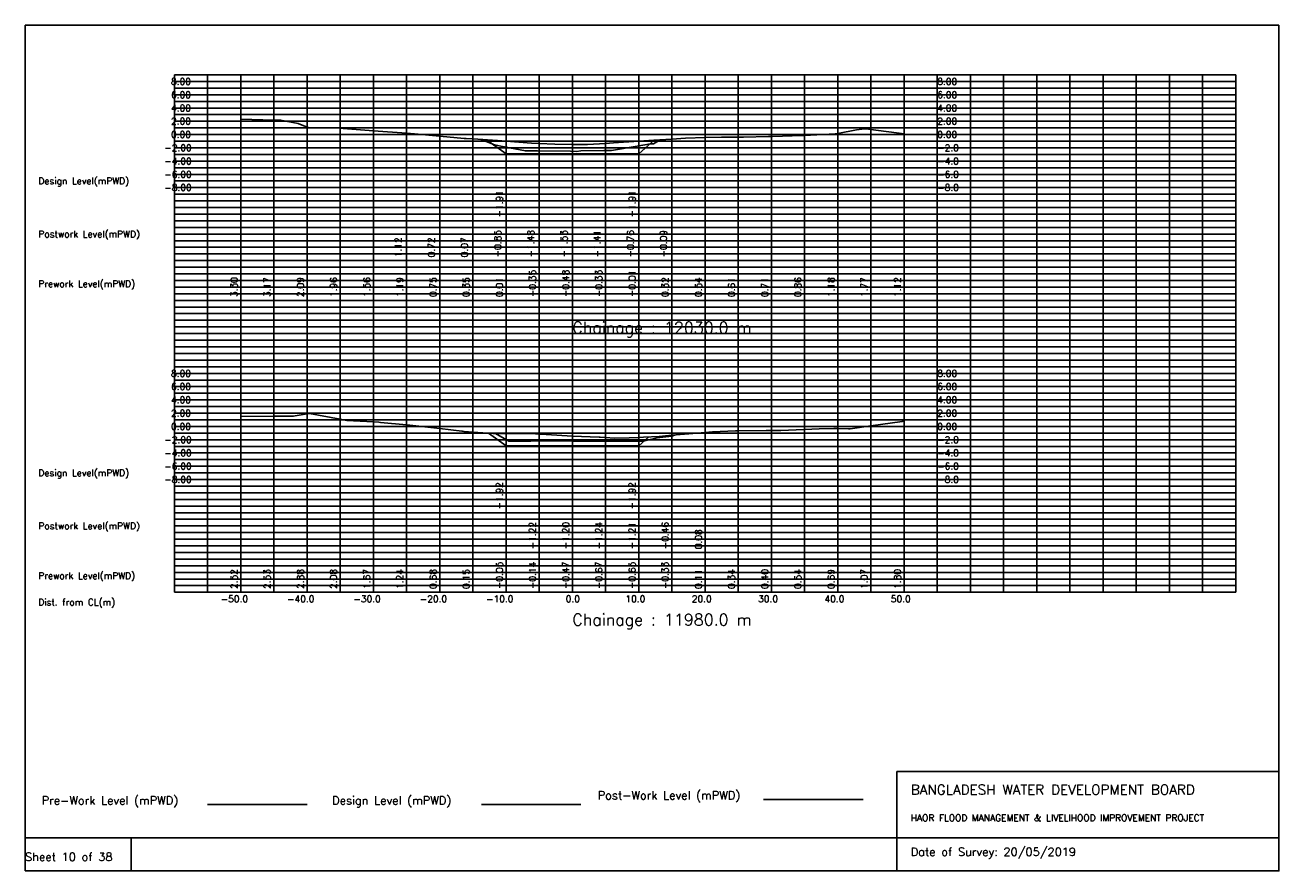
# Model space of a CAD drawing. Extents: x 0 to 189, y 0 to 128.
import ezdxf

# ---------------------------------------------------------------- set-up
doc = ezdxf.new("R2010")
doc.units = 0
doc.header["$MEASUREMENT"] = 0
doc.linetypes.add('1-1', pattern=[0])
for name, color, linetype in [('P1', 7, 'CONTINUOUS'), ('P15', 8, 'CONTINUOUS'), ('P2', 3, 'CONTINUOUS'), ('P3', 1, 'CONTINUOUS'), ('P6', 4, 'CONTINUOUS')]:
    doc.layers.add(name, color=color, linetype=linetype)
doc.styles.add('ROMAN_SIMPLEX', font='ROMANS')

msp = doc.modelspace()

# ---------------------------------------------------------------- linework, layer by layer
at = {"layer": 'P1'}
for p, q in [((0, 127.5), (0, 5)), ((0, 127.5), (189, 127.5)), ((189, 127.5), (189, 5)), ((131.4, 15), (131.4, 0)), ((131.4, 15), (189, 15)), ((16, 5), (16, 0))]:
    msp.add_line(p, q, dxfattribs=at)
at = {"layer": 'P1', "linetype": '1-1'}
msp.add_lwpolyline([(0, 0), (189, 0), (189, 5), (0, 5), (0, 0)], dxfattribs=at)
at = {"layer": 'P15', "linetype": '1-1'}
for points in [[(22.5, 120), (182.5, 120)], [(22.5, 42), (22.5, 120)], [(27.5, 42), (27.5, 120)], [(32.5, 42), (32.5, 120)], [(37.5, 42), (37.5, 120)], [(42.5, 42), (42.5, 120)], [(47.5, 42), (47.5, 120)], [(52.5, 42), (52.5, 120)], [(57.5, 42), (57.5, 120)], [(62.5, 42), (62.5, 120)], [(67.5, 42), (67.5, 120)], [(72.5, 42), (72.5, 120)], [(77.5, 42), (77.5, 120)], [(82.5, 42), (82.5, 120)], [(87.5, 42), (87.5, 120)], [(92.5, 42), (92.5, 120)], [(97.5, 42), (97.5, 120)], [(102.5, 42), (102.5, 120)], [(107.5, 42), (107.5, 120)], [(112.5, 42), (112.5, 120)], [(117.5, 42), (117.5, 120)], [(122.5, 42), (122.5, 120)], [(127.5, 42), (127.5, 120)], [(132.5, 42), (132.5, 120)], [(137.5, 42), (137.5, 120)], [(142.5, 42), (142.5, 120)], [(147.5, 42), (147.5, 120)], [(152.5, 42), (152.5, 120)], [(157.5, 42), (157.5, 120)], [(162.5, 42), (162.5, 120)], [(167.5, 42), (167.5, 120)], [(172.5, 42), (172.5, 120)], [(177.5, 42), (177.5, 120)], [(182.5, 42), (182.5, 120)], [(22.5, 119), (182.5, 119)], [(22.5, 118), (182.5, 118)], [(22.5, 117), (182.5, 117)], [(22.5, 116), (182.5, 116)], [(22.5, 115), (182.5, 115)], [(22.5, 114), (182.5, 114)], [(22.5, 113), (182.5, 113)], [(22.5, 112), (182.5, 112)], [(22.5, 111), (182.5, 111)], [(22.5, 110), (182.5, 110)], [(22.5, 109), (182.5, 109)], [(22.5, 108), (182.5, 108)], [(22.5, 107), (182.5, 107)], [(22.5, 106), (182.5, 106)], [(22.5, 105), (182.5, 105)], [(22.5, 104), (182.5, 104)], [(22.5, 103), (182.5, 103)], [(22.5, 102), (182.5, 102)], [(22.5, 101), (182.5, 101)], [(22.5, 100), (182.5, 100)], [(22.5, 99), (182.5, 99)], [(22.5, 98), (182.5, 98)], [(22.5, 97), (182.5, 97)], [(22.5, 96), (182.5, 96)], [(22.5, 95), (182.5, 95)], [(22.5, 94), (182.5, 94)], [(22.5, 93), (182.5, 93)], [(22.5, 92), (182.5, 92)], [(22.5, 91), (182.5, 91)], [(22.5, 90), (182.5, 90)], [(22.5, 89), (182.5, 89)], [(22.5, 88), (182.5, 88)], [(22.5, 87), (182.5, 87)], [(22.5, 86), (182.5, 86)], [(22.5, 85), (182.5, 85)], [(22.5, 84), (182.5, 84)], [(22.5, 83), (182.5, 83)], [(22.5, 82), (182.5, 82)], [(22.5, 81), (182.5, 81)], [(22.5, 80), (182.5, 80)], [(22.5, 79), (182.5, 79)], [(22.5, 78), (182.5, 78)], [(22.5, 77), (182.5, 77)], [(22.5, 76), (182.5, 76)], [(22.5, 75), (182.5, 75)], [(22.5, 74), (182.5, 74)], [(22.5, 73), (182.5, 73)], [(22.5, 72), (182.5, 72)], [(22.5, 71), (182.5, 71)], [(22.5, 70), (182.5, 70)], [(22.5, 69), (182.5, 69)], [(22.5, 68), (182.5, 68)], [(22.5, 67), (182.5, 67)], [(22.5, 66), (182.5, 66)], [(22.5, 65), (182.5, 65)], [(22.5, 64), (182.5, 64)], [(22.5, 63), (182.5, 63)], [(22.5, 62), (182.5, 62)], [(22.5, 61), (182.5, 61)], [(22.5, 60), (182.5, 60)], [(22.5, 59), (182.5, 59)], [(22.5, 58), (182.5, 58)], [(22.5, 57), (182.5, 57)], [(22.5, 56), (182.5, 56)], [(22.5, 55), (182.5, 55)], [(22.5, 54), (182.5, 54)], [(22.5, 53), (182.5, 53)], [(22.5, 52), (182.5, 52)], [(22.5, 51), (182.5, 51)], [(22.5, 50), (182.5, 50)], [(22.5, 49), (182.5, 49)], [(22.5, 48), (182.5, 48)], [(22.5, 47), (182.5, 47)], [(22.5, 46), (182.5, 46)], [(22.5, 45), (182.5, 45)], [(22.5, 44), (182.5, 44)], [(22.5, 43), (182.5, 43)], [(22.5, 42), (182.5, 42)]]:
    msp.add_lwpolyline(points, dxfattribs=at)
at = {"layer": 'P2'}
msp.add_line((27.5, 10), (42.5, 10), dxfattribs=at)
at = {"layer": 'P2', "linetype": '1-1'}
for points in [[(32.5, 113.3), (37.5, 113.17), (38.41, 113.15), (38.52, 113.17), (41.18, 112.67), (42.5, 112.09), (42.52, 112.08), (42.7, 112.07), (47.49, 111.97), (47.5, 111.96), (47.97, 111.91), (52.5, 111.56), (57.5, 111.19), (58.72, 111.09), (62.5, 110.75), (66.18, 110.42), (66.51, 110.41), (67.5, 110.35), (71.23, 110.11), (72.5, 110.01), (76.33, 109.71), (77.5, 109.65), (79.85, 109.53), (82.5, 109.52), (84.76, 109.51), (87.5, 109.67), (88.7, 109.74), (92.5, 109.99), (94.78, 110.15), (97.5, 110.32), (99.56, 110.44), (102.5, 110.54), (104.98, 110.62), (107.5, 110.61), (108.28, 110.61), (112.08, 110.69), (112.43, 110.71), (112.5, 110.71), (112.64, 110.71), (117.16, 110.84), (117.5, 110.86), (122.11, 111.11), (122.5, 111.18), (125.33, 111.71), (126.11, 111.82), (126.72, 111.88), (127.5, 111.77), (132.5, 111.12)], [(32.5, 68.52), (37.5, 68.53), (40.45, 68.53), (40.7, 68.58), (42.5, 68.88), (42.87, 68.94), (47.5, 68.08), (48.48, 67.9), (52.5, 67.67), (53.3, 67.63), (53.59, 67.59), (57.5, 67.24), (57.98, 67.19), (62.5, 66.68), (65.85, 66.3), (65.96, 66.27), (66.17, 66.23), (67.5, 66.15), (70.56, 65.95), (72.5, 65.95), (76.23, 65.95), (76.36, 65.93), (77.5, 65.86), (78.56, 65.79), (82.5, 65.53), (86.52, 65.37), (86.67, 65.38), (87.5, 65.33), (88.87, 65.25), (91.06, 65.26), (92.5, 65.35), (93.24, 65.39), (95.56, 65.5), (97.5, 65.67), (101.33, 66.01), (102.5, 66.11), (103.61, 66.2), (107.1, 66.34), (107.5, 66.34), (111.71, 66.39), (112.5, 66.4), (113.9, 66.4), (117.4, 66.53), (117.5, 66.54), (119.71, 66.66), (121.91, 66.71), (122.5, 66.69), (124.1, 66.62), (124.35, 66.63), (127.5, 67.07), (132.2, 67.73), (132.33, 67.79), (132.5, 67.8)]]:
    msp.add_lwpolyline(points, dxfattribs=at)
at = {"layer": 'P3'}
msp.add_line((68.79, 10), (83.79, 10), dxfattribs=at)
at = {"layer": 'P3', "linetype": '1-1'}
for points in [[(69.56, 110.22), (72.5, 108.09), (77.5, 108.09), (82.5, 108.09), (87.5, 108.09), (92.5, 108.09), (94.85, 110.15)], [(69.87, 66), (72.5, 64.09), (77.5, 64.09), (82.5, 64.09), (87.5, 64.09), (92.5, 64.09), (94.03, 65.43)]]:
    msp.add_lwpolyline(points, dxfattribs=at)
at = {"layer": 'P6'}
msp.add_line((111.31, 10.77), (126.31, 10.77), dxfattribs=at)
at = {"layer": 'P6', "linetype": '1-1'}
for points in [[(68.77, 110.27), (70.76, 109.43), (72.24, 109.15), (75.41, 108.54), (77.24, 108.52), (82.24, 108.47), (83.1, 108.46), (83.79, 108.56), (87.24, 108.59), (88.4, 108.6), (92.24, 109.24), (94.29, 109.58), (94.75, 109.6), (95.71, 110.2)], [(70.93, 65.95), (72.93, 64.77), (76.23, 64.8), (78.48, 64.81), (82.5, 64.8), (87.5, 64.76), (87.6, 64.76), (92.5, 64.79), (93.24, 64.79), (95.5, 65.32), (95.68, 65.34), (97.5, 65.54), (98.06, 65.72)]]:
    msp.add_lwpolyline(points, dxfattribs=at)

# ---------------------------------------------------------------- texts
at = {"layer": 'P1', "style": 'ROMAN_SIMPLEX'}
for s, height, rotation, p in [('8.00', 1, 360, (22, 118.5)), ('8.00', 1, 360, (137.5, 118.5)), ('6.00', 1, 360, (22, 116.5)), ('6.00', 1, 360, (137.5, 116.5)), ('4.00', 1, 360, (22, 114.5)), ('4.00', 1, 360, (137.5, 114.5)), ('2.00', 1, 360, (22, 112.5)), ('2.00', 1, 360, (137.5, 112.5)), ('0.00', 1, 360, (22, 110.5)), ('0.00', 1, 360, (137.5, 110.5)), ('-2.00', 1, 360, (21, 108.5)), ('-2.0', 1, 360, (137.5, 108.5)), ('-4.00', 1, 360, (21, 106.5)), ('-4.0', 1, 360, (137.5, 106.5)), ('Design Level(mPWD)', 1, 360, (2, 103.5)), ('-6.00', 1, 360, (21, 104.5)), ('-6.0', 1, 360, (137.5, 104.5)), ('-8.00', 1, 360, (21, 102.5)), ('-8.0', 1, 360, (137.5, 102.5)), ('-1.91', 1, 90, (72, 98.5)), ('-1.91', 1, 90, (92, 98.5)), ('Postwork Level(mPWD)', 1, 360, (2, 95.5)), ('1.12', 1, 90, (56.74, 92.5)), ('0.72', 1, 90, (61.74, 92.5)), ('0.07', 1, 90, (66.74, 92.5)), ('-0.85', 1, 90, (71.74, 92.5)), ('-1.48', 1, 90, (76.74, 92.5)), ('-1.53', 1, 90, (81.74, 92.5)), ('-1.41', 1, 90, (86.74, 92.5)), ('-0.76', 1, 90, (91.74, 92.5)), ('-0.09', 1, 90, (96.74, 92.5)), ('Prework Level(mPWD)', 1, 360, (2, 88)), ('3.30', 1, 90, (32, 86.5)), ('3.17', 1, 90, (37, 86.5)), ('2.09', 1, 90, (42, 86.5)), ('1.96', 1, 90, (47, 86.5)), ('1.56', 1, 90, (52, 86.5)), ('1.19', 1, 90, (57, 86.5)), ('0.75', 1, 90, (62, 86.5)), ('0.35', 1, 90, (67, 86.5)), ('0.01', 1, 90, (72, 86.5)), ('-0.35', 1, 90, (77, 86.5)), ('-0.48', 1, 90, (82, 86.5)), ('-0.33', 1, 90, (87, 86.5)), ('-0.01', 1, 90, (92, 86.5)), ('0.32', 1, 90, (97, 86.5)), ('0.54', 1, 90, (102, 86.5)), ('0.61', 1, 90, (107, 86.5)), ('0.71', 1, 90, (112, 86.5)), ('0.86', 1, 90, (117, 86.5)), ('1.18', 1, 90, (122, 86.5)), ('1.77', 1, 90, (127, 86.5)), ('1.12', 1, 90, (132, 86.5)), ('Chainage : 12030.0 m', 1.75, 360, (82.5, 81)), ('8.00', 1, 360, (22, 74.5)), ('8.00', 1, 360, (137.5, 74.5)), ('6.00', 1, 360, (22, 72.5)), ('6.00', 1, 360, (137.5, 72.5)), ('4.00', 1, 360, (22, 70.5)), ('4.00', 1, 360, (137.5, 70.5)), ('2.00', 1, 360, (22, 68.5)), ('2.00', 1, 360, (137.5, 68.5)), ('0.00', 1, 360, (22, 66.5)), ('0.00', 1, 360, (137.5, 66.5)), ('-2.00', 1, 360, (21, 64.5)), ('-2.0', 1, 360, (137.5, 64.5)), ('-4.00', 1, 360, (21, 62.5)), ('-4.0', 1, 360, (137.5, 62.5)), ('Design Level(mPWD)', 1, 360, (2, 59.5)), ('-6.00', 1, 360, (21, 60.5)), ('-6.0', 1, 360, (137.5, 60.5)), ('-8.00', 1, 360, (21, 58.5)), ('-8.0', 1, 360, (137.5, 58.5)), ('-1.92', 1, 90, (72, 54.5)), ('-1.92', 1, 90, (92, 54.5)), ('Postwork Level(mPWD)', 1, 360, (2, 51.5)), ('-1.22', 1, 90, (77, 48.5)), ('-1.20', 1, 90, (82, 48.5)), ('-1.24', 1, 90, (87, 48.5)), ('-1.21', 1, 90, (92, 48.5)), ('-0.46', 1, 90, (97, 48.5)), ('0.08', 1, 90, (102, 48.5)), ('-0.05', 1, 90, (72, 42.5)), ('-0.14', 1, 90, (77, 42.5)), ('-0.47', 1, 90, (82, 42.5)), ('-0.67', 1, 90, (87, 42.5)), ('-0.65', 1, 90, (92, 42.5)), ('-0.33', 1, 90, (97, 42.5)), ('Prework Level(mPWD)', 1, 360, (2, 44)), ('2.52', 1, 90, (32, 42.5)), ('2.53', 1, 90, (37, 42.5)), ('2.88', 1, 90, (42, 42.5)), ('2.08', 1, 90, (47, 42.5)), ('1.67', 1, 90, (52, 42.5)), ('1.24', 1, 90, (57, 42.5)), ('0.68', 1, 90, (62, 42.5)), ('0.15', 1, 90, (67, 42.5)), ('0.11', 1, 90, (102, 42.5)), ('0.34', 1, 90, (107, 42.5)), ('0.40', 1, 90, (112, 42.5)), ('0.54', 1, 90, (117, 42.5)), ('0.69', 1, 90, (122, 42.5)), ('1.07', 1, 90, (127, 42.5)), ('1.80', 1, 90, (132, 42.5)), ('Dist. from CL(m)', 1, 360, (2, 40)), ('-50.0', 1, 360, (29.5, 40.5)), ('-40.0', 1, 360, (39.5, 40.5)), ('-30.0', 1, 360, (49.5, 40.5)), ('-20.0', 1, 360, (59.5, 40.5)), ('-10.0', 1, 360, (69.5, 40.5)), ('0.0', 1, 360, (81.5, 40.5)), ('10.0', 1, 360, (90.5, 40.5)), ('20.0', 1, 360, (100.5, 40.5)), ('30.0', 1, 360, (110.5, 40.5)), ('40.0', 1, 360, (120.5, 40.5)), ('50.0', 1, 360, (130.5, 40.5)), ('Chainage : 11980.0 m', 1.75, 360, (82.5, 37)), ('Sheet 10 of 38', 1.25, 360, (0, 1.5))]:
    msp.add_text(s, height=height, rotation=rotation, dxfattribs=at).set_placement(p)
for s, height, p in [('Pre-Work Level (mPWD)', 1.25, (2.5, 10)), ('Design Level (mPWD)', 1.25, (46.29, 10)), ('Post-Work Level (mPWD)', 1.25, (86.31, 10.77)), ('BANGLADESH WATER DEVELOPMENT BOARD', 1.5, (133.5, 11.5)), ('HAOR FLOOD MANAGEMENT & LIVELIHOOD IMPROVEMENT PROJECT', 1, (133.5, 7.5)), ('Date of Survey: 20/05/2019', 1.25, (133.5, 2.25))]:
    msp.add_text(s, height=height, dxfattribs=at).set_placement(p)

doc.saveas('drawing.dxf')
